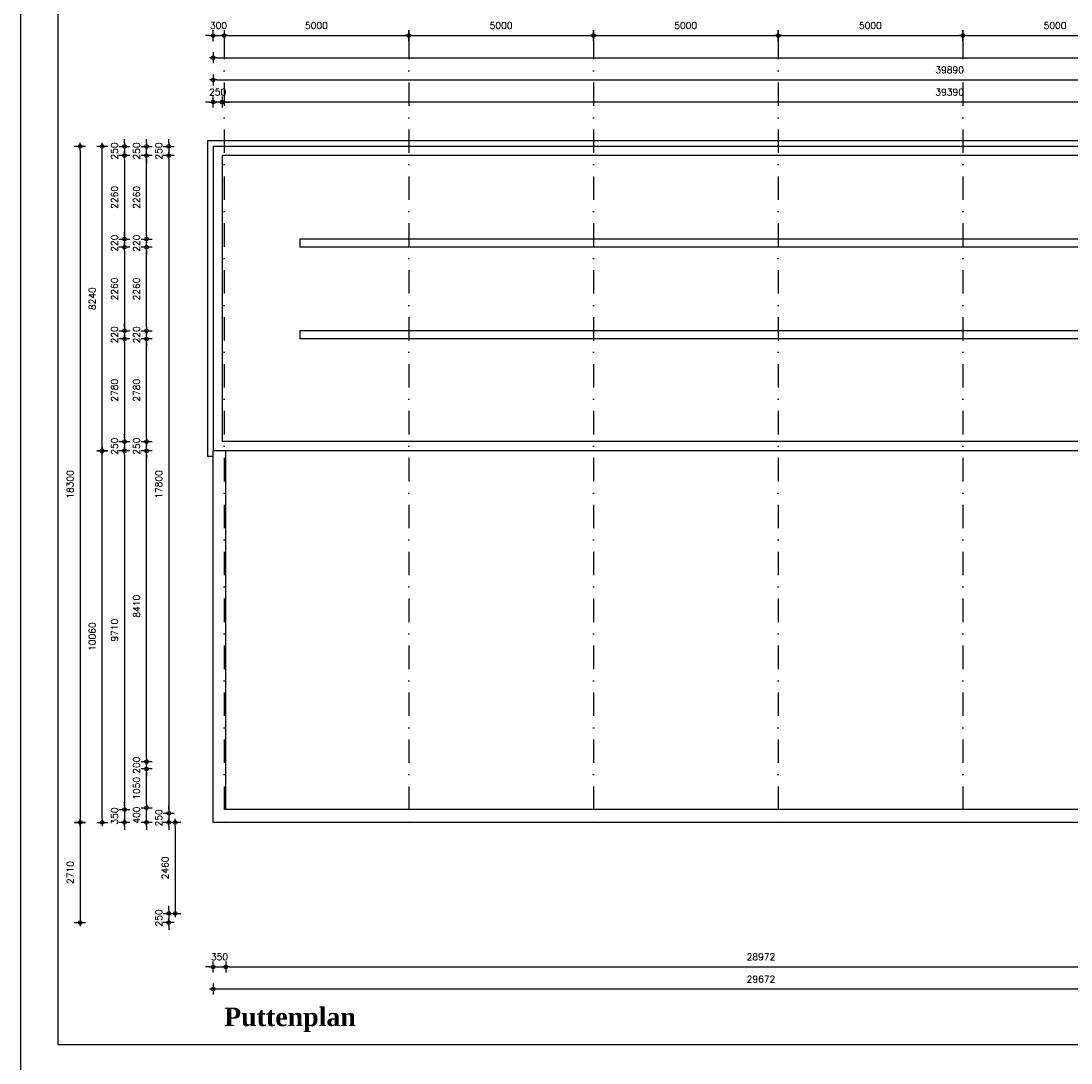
# Model space of a CAD drawing. Extents: x 0 to 139900, y 0 to 143500.
# Tile 18 of 34: x 0 to 28431, y 59900 to 88104. Entities that reach past the tile are written whole.
import ezdxf

# ---------------------------------------------------------------- set-up
doc = ezdxf.new("R2010")
doc.units = 0
doc.header["$LTSCALE"] = 100
doc.header["$PDMODE"] = 3
doc.header["$PDSIZE"] = -3
doc.linetypes.add('DASHDOT2', pattern=[12.7, 6.35, -3.175, 0, -3.175])
doc.layers.get('0').update_dxf_attribs({"linetype": 'CONTINUOUS'})
doc.layers.get('DEFPOINTS').update_dxf_attribs({"linetype": 'CONTINUOUS'})
for name, color, linetype in [('A--L$2A-', 7, 'CONTINUOUS'), ('A--L$2A-_F123-', 1, 'CONTINUOUS'), ('A--L$7A-_STRAMIEN', 1, 'DASHDOT2'), ('A--L16--_F123-', 3, 'CONTINUOUS'), ('A--M$1A-_F123-_MAATV', 7, 'CONTINUOUS'), ('A--T$1A-_F123-_0_25MM', 2, 'CONTINUOUS')]:
    doc.layers.add(name, color=color, linetype=linetype)
doc.styles.add('DLV5', font='TIMESBD.TTF')
doc.styles.add('MISO', font='ROMANS.shx')
doc.dimstyles.new('DLV18', dxfattribs={"dimscale": 100, "dimtxt": 1.8, "dimasz": 1, "dimexe": 0, "dimexo": 0, "dimgap": 0, "dimtad": 0, "dimdec": 0, "dimrnd": 1, "dimzin": 0, "dimtxsty": 'MISO', "dimblk1": '$DIMDLV', "dimblk2": '$DIMDLV', "dimsah": 1, "dimcen": 0, "dimse1": 1, "dimse2": 1, "dimclrd": 256, "dimclre": 256, "dimclrt": 1, "dimazin": 3, "dimtfac": 1, "dimtdec": 0, "dimtix": 1, "dimtmove": 0, "dimatfit": 3, "dimtvp": 1.5, "dimtolj": 1, "dimtzin": 0})

# ---------------------------------------------------------------- blocks, each defined once
blk = doc.blocks.new('$DIMDLV')
at = {"color": 0}
for p, q in [((-1, 0), (1, 0)), ((0, -1.5), (0, 1.5))]:
    blk.add_line(p, q, dxfattribs=at)
blk.add_circle((0, 0), 0.5, dxfattribs=at)
blk = doc.blocks.new('*D15')
at = {"layer": 'A--M$1A-_F123-_MAATV', "linetype": 'CONTINUOUS'}
for p, q in [((5100, 87710), (5000, 87710)), ((5200, 87710), (5500, 87710)), ((5600, 87710), (5700, 87710))]:
    blk.add_line(p, q, dxfattribs=at)
at = {"layer": 'DEFPOINTS', "color": 0, "linetype": 'CONTINUOUS'}
for p in [(5500, 87710), (5500, 87710), (5200, 84710)]:
    blk.add_point(p, dxfattribs=at)
at = {"layer": 'A--M$1A-_F123-_MAATV', "linetype": 'CONTINUOUS', "xscale": 100, "yscale": 100, "zscale": 100}
blk.add_blockref('$DIMDLV', (5200, 87710), dxfattribs=at)
at = {"layer": 'A--M$1A-_F123-_MAATV', "linetype": 'CONTINUOUS', "xscale": 100, "yscale": 100, "zscale": 100, "rotation": 180}
blk.add_blockref('$DIMDLV', (5500, 87710), dxfattribs=at)
at = {"layer": 'A--M$1A-_F123-_MAATV', "color": 1, "linetype": 'CONTINUOUS', "insert": (5350, 87980), "char_height": 180, "attachment_point": 5, "style": 'MISO'}
blk.add_mtext('\\A1;300', dxfattribs=at)
blk = doc.blocks.new('*D16')
at = {"layer": 'A--M$1A-_F123-_MAATV', "linetype": 'CONTINUOUS'}
blk.add_line((25600, 87710), (30400, 87710), dxfattribs=at)
at = {"layer": 'DEFPOINTS', "color": 0, "linetype": 'CONTINUOUS'}
for p in [(25500, 87710), (30500, 87710), (30500, 87710)]:
    blk.add_point(p, dxfattribs=at)
at = {"layer": 'A--M$1A-_F123-_MAATV', "linetype": 'CONTINUOUS', "xscale": 100, "yscale": 100, "zscale": 100, "rotation": 180}
blk.add_blockref('$DIMDLV', (25500, 87710), dxfattribs=at)
at = {"layer": 'A--M$1A-_F123-_MAATV', "linetype": 'CONTINUOUS', "xscale": 100, "yscale": 100, "zscale": 100}
blk.add_blockref('$DIMDLV', (30500, 87710), dxfattribs=at)
at = {"layer": 'A--M$1A-_F123-_MAATV', "color": 1, "linetype": 'CONTINUOUS', "insert": (28000, 87980), "char_height": 180, "attachment_point": 5, "style": 'MISO'}
blk.add_mtext('\\A1;5000', dxfattribs=at)
blk = doc.blocks.new('*D17')
at = {"layer": 'A--M$1A-_F123-_MAATV', "linetype": 'CONTINUOUS'}
blk.add_line((5600, 87710), (10400, 87710), dxfattribs=at)
at = {"layer": 'DEFPOINTS', "color": 0, "linetype": 'CONTINUOUS'}
for p in [(5500, 87710), (10500, 87710), (10500, 87710)]:
    blk.add_point(p, dxfattribs=at)
at = {"layer": 'A--M$1A-_F123-_MAATV', "linetype": 'CONTINUOUS', "xscale": 100, "yscale": 100, "zscale": 100, "rotation": 180}
blk.add_blockref('$DIMDLV', (5500, 87710), dxfattribs=at)
at = {"layer": 'A--M$1A-_F123-_MAATV', "linetype": 'CONTINUOUS', "xscale": 100, "yscale": 100, "zscale": 100}
blk.add_blockref('$DIMDLV', (10500, 87710), dxfattribs=at)
at = {"layer": 'A--M$1A-_F123-_MAATV', "color": 1, "linetype": 'CONTINUOUS', "insert": (8000, 87980), "char_height": 180, "attachment_point": 5, "style": 'MISO'}
blk.add_mtext('\\A1;5000', dxfattribs=at)
blk = doc.blocks.new('*D18')
at = {"layer": 'A--M$1A-_F123-_MAATV', "linetype": 'CONTINUOUS'}
blk.add_line((15600, 87710), (20400, 87710), dxfattribs=at)
at = {"layer": 'DEFPOINTS', "color": 0, "linetype": 'CONTINUOUS'}
for p in [(15500, 87710), (20500, 87710), (20500, 87710)]:
    blk.add_point(p, dxfattribs=at)
at = {"layer": 'A--M$1A-_F123-_MAATV', "linetype": 'CONTINUOUS', "xscale": 100, "yscale": 100, "zscale": 100, "rotation": 180}
blk.add_blockref('$DIMDLV', (15500, 87710), dxfattribs=at)
at = {"layer": 'A--M$1A-_F123-_MAATV', "linetype": 'CONTINUOUS', "xscale": 100, "yscale": 100, "zscale": 100}
blk.add_blockref('$DIMDLV', (20500, 87710), dxfattribs=at)
at = {"layer": 'A--M$1A-_F123-_MAATV', "color": 1, "linetype": 'CONTINUOUS', "insert": (18000, 87980), "char_height": 180, "attachment_point": 5, "style": 'MISO'}
blk.add_mtext('\\A1;5000', dxfattribs=at)
blk = doc.blocks.new('*D19')
at = {"layer": 'A--M$1A-_F123-_MAATV', "linetype": 'CONTINUOUS'}
blk.add_line((10600, 87710), (15400, 87710), dxfattribs=at)
at = {"layer": 'DEFPOINTS', "color": 0, "linetype": 'CONTINUOUS'}
for p in [(10500, 87710), (15500, 87710), (15500, 87710)]:
    blk.add_point(p, dxfattribs=at)
at = {"layer": 'A--M$1A-_F123-_MAATV', "linetype": 'CONTINUOUS', "xscale": 100, "yscale": 100, "zscale": 100, "rotation": 180}
blk.add_blockref('$DIMDLV', (10500, 87710), dxfattribs=at)
at = {"layer": 'A--M$1A-_F123-_MAATV', "linetype": 'CONTINUOUS', "xscale": 100, "yscale": 100, "zscale": 100}
blk.add_blockref('$DIMDLV', (15500, 87710), dxfattribs=at)
at = {"layer": 'A--M$1A-_F123-_MAATV', "color": 1, "linetype": 'CONTINUOUS', "insert": (13000, 87980), "char_height": 180, "attachment_point": 5, "style": 'MISO'}
blk.add_mtext('\\A1;5000', dxfattribs=at)
blk = doc.blocks.new('*D20')
at = {"layer": 'A--M$1A-_F123-_MAATV', "linetype": 'CONTINUOUS'}
blk.add_line((20600, 87710), (25400, 87710), dxfattribs=at)
at = {"layer": 'DEFPOINTS', "color": 0, "linetype": 'CONTINUOUS'}
for p in [(20500, 87710), (25500, 87710), (25500, 87710)]:
    blk.add_point(p, dxfattribs=at)
at = {"layer": 'A--M$1A-_F123-_MAATV', "linetype": 'CONTINUOUS', "xscale": 100, "yscale": 100, "zscale": 100, "rotation": 180}
blk.add_blockref('$DIMDLV', (20500, 87710), dxfattribs=at)
at = {"layer": 'A--M$1A-_F123-_MAATV', "linetype": 'CONTINUOUS', "xscale": 100, "yscale": 100, "zscale": 100}
blk.add_blockref('$DIMDLV', (25500, 87710), dxfattribs=at)
at = {"layer": 'A--M$1A-_F123-_MAATV', "color": 1, "linetype": 'CONTINUOUS', "insert": (23000, 87980), "char_height": 180, "attachment_point": 5, "style": 'MISO'}
blk.add_mtext('\\A1;5000', dxfattribs=at)
blk = doc.blocks.new('*D68')
at = {"layer": 'A--M$1A-_F123-_MAATV'}
blk.add_line((44740, 85910), (5550, 85910), dxfattribs=at)
at = {"layer": 'DEFPOINTS', "color": 0}
for p in [(5450, 85910), (5450, 84460), (44840, 84460)]:
    blk.add_point(p, dxfattribs=at)
at = {"layer": 'A--M$1A-_F123-_MAATV', "xscale": 100, "yscale": 100, "zscale": 100, "rotation": 180}
blk.add_blockref('$DIMDLV', (5450, 85910), dxfattribs=at)
at = {"layer": 'A--M$1A-_F123-_MAATV', "xscale": 100, "yscale": 100, "zscale": 100}
blk.add_blockref('$DIMDLV', (44840, 85910), dxfattribs=at)
at = {"layer": 'A--M$1A-_F123-_MAATV', "color": 1, "insert": (25145, 86180), "char_height": 180, "attachment_point": 5, "style": 'MISO'}
blk.add_mtext('\\A1;39390', dxfattribs=at)
blk = doc.blocks.new('*D69')
at = {"layer": 'A--M$1A-_F123-_MAATV'}
for p, q in [((5100, 85910), (5000, 85910)), ((5450, 85910), (5200, 85910)), ((5550, 85910), (5650, 85910))]:
    blk.add_line(p, q, dxfattribs=at)
at = {"layer": 'DEFPOINTS', "color": 0}
for p in [(5200, 85910), (5200, 84710), (5450, 84460)]:
    blk.add_point(p, dxfattribs=at)
at = {"layer": 'A--M$1A-_F123-_MAATV', "xscale": 100, "yscale": 100, "zscale": 100}
blk.add_blockref('$DIMDLV', (5200, 85910), dxfattribs=at)
at = {"layer": 'A--M$1A-_F123-_MAATV', "xscale": 100, "yscale": 100, "zscale": 100, "rotation": 180}
blk.add_blockref('$DIMDLV', (5450, 85910), dxfattribs=at)
at = {"layer": 'A--M$1A-_F123-_MAATV', "color": 1, "insert": (5325, 86180), "char_height": 180, "attachment_point": 5, "style": 'MISO'}
blk.add_mtext('\\A1;250', dxfattribs=at)
blk = doc.blocks.new('*D70')
at = {"layer": 'A--M$1A-_F123-_MAATV'}
blk.add_line((5300, 86510), (44990, 86510), dxfattribs=at)
at = {"layer": 'DEFPOINTS', "color": 0}
for p in [(45090, 86510), (5200, 84710), (45090, 84710)]:
    blk.add_point(p, dxfattribs=at)
at = {"layer": 'A--M$1A-_F123-_MAATV', "xscale": 100, "yscale": 100, "zscale": 100, "rotation": 180}
blk.add_blockref('$DIMDLV', (5200, 86510), dxfattribs=at)
at = {"layer": 'A--M$1A-_F123-_MAATV', "xscale": 100, "yscale": 100, "zscale": 100}
blk.add_blockref('$DIMDLV', (45090, 86510), dxfattribs=at)
at = {"layer": 'A--M$1A-_F123-_MAATV', "color": 1, "insert": (25145, 86780), "char_height": 180, "attachment_point": 5, "style": 'MISO'}
blk.add_mtext('\\A1;39890', dxfattribs=at)
blk = doc.blocks.new('*D72')
at = {"layer": 'A--M$1A-_F123-_MAATV'}
blk.add_line((5300, 87110), (85700, 87110), dxfattribs=at)
at = {"layer": 'DEFPOINTS', "color": 0}
for p in [(85800, 87110), (85800, 84860), (5200, 84710)]:
    blk.add_point(p, dxfattribs=at)
at = {"layer": 'A--M$1A-_F123-_MAATV', "xscale": 100, "yscale": 100, "zscale": 100, "rotation": 180}
blk.add_blockref('$DIMDLV', (5200, 87110), dxfattribs=at)
at = {"layer": 'A--M$1A-_F123-_MAATV', "xscale": 100, "yscale": 100, "zscale": 100}
blk.add_blockref('$DIMDLV', (85800, 87110), dxfattribs=at)
at = {"layer": 'A--M$1A-_F123-_MAATV', "color": 1, "insert": (45500, 87380), "char_height": 180, "attachment_point": 5, "style": 'MISO'}
blk.add_mtext('\\A1;80600', dxfattribs=at)
blk = doc.blocks.new('*D73')
at = {"layer": 'A--M$1A-_F123-_MAATV'}
for p, q in [((2800, 84810), (2800, 84910)), ((2800, 84710), (2800, 84460)), ((2800, 84360), (2800, 84260))]:
    blk.add_line(p, q, dxfattribs=at)
at = {"layer": 'DEFPOINTS', "color": 0}
for p in [(2800, 84460), (5200, 84710), (5450, 84460)]:
    blk.add_point(p, dxfattribs=at)
at = {"layer": 'A--M$1A-_F123-_MAATV', "xscale": 100, "yscale": 100, "zscale": 100}
for p, rotation in [((2800, 84710), 270), ((2800, 84460), 90)]:
    blk.add_blockref('$DIMDLV', p, dxfattribs=dict(at, rotation=rotation))
at = {"layer": 'A--M$1A-_F123-_MAATV', "color": 1, "insert": (2530, 84585), "char_height": 180, "attachment_point": 5, "rotation": 90, "style": 'MISO'}
blk.add_mtext('\\A1;250', dxfattribs=at)
blk = doc.blocks.new('*D74')
at = {"layer": 'A--M$1A-_F123-_MAATV'}
blk.add_line((2800, 84360), (2800, 82300), dxfattribs=at)
at = {"layer": 'DEFPOINTS', "color": 0}
for p in [(5450, 84460), (2800, 82200), (7550, 82200)]:
    blk.add_point(p, dxfattribs=at)
at = {"layer": 'A--M$1A-_F123-_MAATV', "xscale": 100, "yscale": 100, "zscale": 100}
for p, rotation in [((2800, 84460), 90), ((2800, 82200), 270)]:
    blk.add_blockref('$DIMDLV', p, dxfattribs=dict(at, rotation=rotation))
at = {"layer": 'A--M$1A-_F123-_MAATV', "color": 1, "insert": (2530, 83330), "char_height": 180, "attachment_point": 5, "rotation": 90, "style": 'MISO'}
blk.add_mtext('\\A1;2260', dxfattribs=at)
blk = doc.blocks.new('*D75')
at = {"layer": 'A--M$1A-_F123-_MAATV'}
for p, q in [((2800, 82300), (2800, 82400)), ((2800, 82200), (2800, 81980)), ((2800, 81880), (2800, 81780))]:
    blk.add_line(p, q, dxfattribs=at)
at = {"layer": 'DEFPOINTS', "color": 0}
for p in [(7550, 82200), (2800, 81980), (7550, 81980)]:
    blk.add_point(p, dxfattribs=at)
at = {"layer": 'A--M$1A-_F123-_MAATV', "xscale": 100, "yscale": 100, "zscale": 100}
for p, rotation in [((2800, 82200), 270), ((2800, 81980), 90)]:
    blk.add_blockref('$DIMDLV', p, dxfattribs=dict(at, rotation=rotation))
at = {"layer": 'A--M$1A-_F123-_MAATV', "color": 1, "insert": (2530, 82090), "char_height": 180, "attachment_point": 5, "rotation": 90, "style": 'MISO'}
blk.add_mtext('\\A1;220', dxfattribs=at)
blk = doc.blocks.new('*D76')
at = {"layer": 'A--M$1A-_F123-_MAATV'}
blk.add_line((2800, 81880), (2800, 79820), dxfattribs=at)
at = {"layer": 'DEFPOINTS', "color": 0}
for p in [(7550, 81980), (2800, 79720), (7550, 79720)]:
    blk.add_point(p, dxfattribs=at)
at = {"layer": 'A--M$1A-_F123-_MAATV', "xscale": 100, "yscale": 100, "zscale": 100}
for p, rotation in [((2800, 81980), 90), ((2800, 79720), 270)]:
    blk.add_blockref('$DIMDLV', p, dxfattribs=dict(at, rotation=rotation))
at = {"layer": 'A--M$1A-_F123-_MAATV', "color": 1, "insert": (2530, 80850), "char_height": 180, "attachment_point": 5, "rotation": 90, "style": 'MISO'}
blk.add_mtext('\\A1;2260', dxfattribs=at)
blk = doc.blocks.new('*D77')
at = {"layer": 'A--M$1A-_F123-_MAATV'}
for p, q in [((2800, 79820), (2800, 79920)), ((2800, 79720), (2800, 79500)), ((2800, 79400), (2800, 79300))]:
    blk.add_line(p, q, dxfattribs=at)
at = {"layer": 'DEFPOINTS', "color": 0}
for p in [(7550, 79720), (2800, 79500), (7550, 79500)]:
    blk.add_point(p, dxfattribs=at)
at = {"layer": 'A--M$1A-_F123-_MAATV', "xscale": 100, "yscale": 100, "zscale": 100}
for p, rotation in [((2800, 79720), 270), ((2800, 79500), 90)]:
    blk.add_blockref('$DIMDLV', p, dxfattribs=dict(at, rotation=rotation))
at = {"layer": 'A--M$1A-_F123-_MAATV', "color": 1, "insert": (2530, 79610), "char_height": 180, "attachment_point": 5, "rotation": 90, "style": 'MISO'}
blk.add_mtext('\\A1;220', dxfattribs=at)
blk = doc.blocks.new('*D78')
at = {"layer": 'A--M$1A-_F123-_MAATV'}
blk.add_line((2800, 79400), (2800, 76820), dxfattribs=at)
at = {"layer": 'DEFPOINTS', "color": 0}
for p in [(7550, 79500), (2800, 76720), (5450, 76720)]:
    blk.add_point(p, dxfattribs=at)
at = {"layer": 'A--M$1A-_F123-_MAATV', "xscale": 100, "yscale": 100, "zscale": 100}
for p, rotation in [((2800, 79500), 90), ((2800, 76720), 270)]:
    blk.add_blockref('$DIMDLV', p, dxfattribs=dict(at, rotation=rotation))
at = {"layer": 'A--M$1A-_F123-_MAATV', "color": 1, "insert": (2530, 78110), "char_height": 180, "attachment_point": 5, "rotation": 90, "style": 'MISO'}
blk.add_mtext('\\A1;2780', dxfattribs=at)
blk = doc.blocks.new('*D79')
at = {"layer": 'A--M$1A-_F123-_MAATV'}
for p, q in [((2800, 76820), (2800, 76920)), ((2800, 76720), (2800, 76470)), ((2800, 76370), (2800, 76270))]:
    blk.add_line(p, q, dxfattribs=at)
at = {"layer": 'DEFPOINTS', "color": 0}
for p in [(5450, 76720), (2800, 76470), (5200, 76470)]:
    blk.add_point(p, dxfattribs=at)
at = {"layer": 'A--M$1A-_F123-_MAATV', "xscale": 100, "yscale": 100, "zscale": 100}
for p, rotation in [((2800, 76720), 270), ((2800, 76470), 90)]:
    blk.add_blockref('$DIMDLV', p, dxfattribs=dict(at, rotation=rotation))
at = {"layer": 'A--M$1A-_F123-_MAATV', "color": 1, "insert": (2530, 76595), "char_height": 180, "attachment_point": 5, "rotation": 90, "style": 'MISO'}
blk.add_mtext('\\A1;250', dxfattribs=at)
blk = doc.blocks.new('*D80')
at = {"layer": 'A--M$1A-_F123-_MAATV'}
blk.add_line((2800, 76370), (2800, 66860), dxfattribs=at)
at = {"layer": 'DEFPOINTS', "color": 0}
for p in [(5200, 76470), (2800, 66760), (5550, 66760)]:
    blk.add_point(p, dxfattribs=at)
at = {"layer": 'A--M$1A-_F123-_MAATV', "xscale": 100, "yscale": 100, "zscale": 100}
for p, rotation in [((2800, 76470), 90), ((2800, 66760), 270)]:
    blk.add_blockref('$DIMDLV', p, dxfattribs=dict(at, rotation=rotation))
at = {"layer": 'A--M$1A-_F123-_MAATV', "color": 1, "insert": (2530, 71615), "char_height": 180, "attachment_point": 5, "rotation": 90, "style": 'MISO'}
blk.add_mtext('\\A1;9710', dxfattribs=at)
blk = doc.blocks.new('*D81')
at = {"layer": 'A--M$1A-_F123-_MAATV'}
for p, q in [((2800, 66860), (2800, 66960)), ((2800, 66760), (2800, 66410)), ((2800, 66310), (2800, 66210))]:
    blk.add_line(p, q, dxfattribs=at)
at = {"layer": 'DEFPOINTS', "color": 0}
for p in [(5550, 66760), (2800, 66410), (5200, 66410)]:
    blk.add_point(p, dxfattribs=at)
at = {"layer": 'A--M$1A-_F123-_MAATV', "xscale": 100, "yscale": 100, "zscale": 100}
for p, rotation in [((2800, 66760), 270), ((2800, 66410), 90)]:
    blk.add_blockref('$DIMDLV', p, dxfattribs=dict(at, rotation=rotation))
at = {"layer": 'A--M$1A-_F123-_MAATV', "color": 1, "insert": (2530, 66585), "char_height": 180, "attachment_point": 5, "rotation": 90, "style": 'MISO'}
blk.add_mtext('\\A1;350', dxfattribs=at)
blk = doc.blocks.new('*D82')
at = {"layer": 'A--M$1A-_F123-_MAATV'}
blk.add_line((2200, 66510), (2200, 76370), dxfattribs=at)
at = {"layer": 'DEFPOINTS', "color": 0}
for p in [(2200, 76470), (5200, 76470), (5200, 66410)]:
    blk.add_point(p, dxfattribs=at)
at = {"layer": 'A--M$1A-_F123-_MAATV', "xscale": 100, "yscale": 100, "zscale": 100}
for p, rotation in [((2200, 76470), 90), ((2200, 66410), 270)]:
    blk.add_blockref('$DIMDLV', p, dxfattribs=dict(at, rotation=rotation))
at = {"layer": 'A--M$1A-_F123-_MAATV', "color": 1, "insert": (1930, 71440), "char_height": 180, "attachment_point": 5, "rotation": 90, "style": 'MISO'}
blk.add_mtext('\\A1;10060', dxfattribs=at)
blk = doc.blocks.new('*D83')
at = {"layer": 'A--M$1A-_F123-_MAATV'}
blk.add_line((2200, 76570), (2200, 84610), dxfattribs=at)
at = {"layer": 'DEFPOINTS', "color": 0}
for p in [(2200, 84710), (5200, 84710), (5200, 76470)]:
    blk.add_point(p, dxfattribs=at)
at = {"layer": 'A--M$1A-_F123-_MAATV', "xscale": 100, "yscale": 100, "zscale": 100}
for p, rotation in [((2200, 84710), 90), ((2200, 76470), 270)]:
    blk.add_blockref('$DIMDLV', p, dxfattribs=dict(at, rotation=rotation))
at = {"layer": 'A--M$1A-_F123-_MAATV', "color": 1, "insert": (1930, 80590), "char_height": 180, "attachment_point": 5, "rotation": 90, "style": 'MISO'}
blk.add_mtext('\\A1;8240', dxfattribs=at)
blk = doc.blocks.new('*D84')
at = {"layer": 'A--M$1A-_F123-_MAATV'}
blk.add_line((1600, 84610), (1600, 66510), dxfattribs=at)
at = {"layer": 'DEFPOINTS', "color": 0}
for p in [(5200, 84710), (1600, 66410), (5200, 66410)]:
    blk.add_point(p, dxfattribs=at)
at = {"layer": 'A--M$1A-_F123-_MAATV', "xscale": 100, "yscale": 100, "zscale": 100}
for p, rotation in [((1600, 84710), 90), ((1600, 66410), 270)]:
    blk.add_blockref('$DIMDLV', p, dxfattribs=dict(at, rotation=rotation))
at = {"layer": 'A--M$1A-_F123-_MAATV', "color": 1, "insert": (1330, 75560), "char_height": 180, "attachment_point": 5, "rotation": 90, "style": 'MISO'}
blk.add_mtext('\\A1;18300', dxfattribs=at)
blk = doc.blocks.new('*D85')
at = {"layer": 'A--M$1A-_F123-_MAATV'}
for p, q in [((3400, 66910), (3400, 67010)), ((3400, 66410), (3400, 66810)), ((3400, 66310), (3400, 66210))]:
    blk.add_line(p, q, dxfattribs=at)
at = {"layer": 'DEFPOINTS', "color": 0}
for p in [(3400, 66810), (34872, 66810), (34872, 66410)]:
    blk.add_point(p, dxfattribs=at)
at = {"layer": 'A--M$1A-_F123-_MAATV', "xscale": 100, "yscale": 100, "zscale": 100}
for p, rotation in [((3400, 66810), 270), ((3400, 66410), 90)]:
    blk.add_blockref('$DIMDLV', p, dxfattribs=dict(at, rotation=rotation))
at = {"layer": 'A--M$1A-_F123-_MAATV', "color": 1, "insert": (3130, 66610), "char_height": 180, "attachment_point": 5, "rotation": 90, "style": 'MISO'}
blk.add_mtext('\\A1;400', dxfattribs=at)
blk = doc.blocks.new('*D86')
at = {"layer": 'A--M$1A-_F123-_MAATV'}
blk.add_line((3400, 66910), (3400, 67760), dxfattribs=at)
at = {"layer": 'DEFPOINTS', "color": 0}
for p in [(3400, 67860), (35136, 67860), (34872, 66810)]:
    blk.add_point(p, dxfattribs=at)
at = {"layer": 'A--M$1A-_F123-_MAATV', "xscale": 100, "yscale": 100, "zscale": 100}
for p, rotation in [((3400, 67860), 90), ((3400, 66810), 270)]:
    blk.add_blockref('$DIMDLV', p, dxfattribs=dict(at, rotation=rotation))
at = {"layer": 'A--M$1A-_F123-_MAATV', "color": 1, "insert": (3130, 67335), "char_height": 180, "attachment_point": 5, "rotation": 90, "style": 'MISO'}
blk.add_mtext('\\A1;1050', dxfattribs=at)
blk = doc.blocks.new('*D87')
at = {"layer": 'A--M$1A-_F123-_MAATV'}
for p, q in [((3400, 68160), (3400, 68260)), ((3400, 67860), (3400, 68060)), ((3400, 67760), (3400, 67660))]:
    blk.add_line(p, q, dxfattribs=at)
at = {"layer": 'DEFPOINTS', "color": 0}
for p in [(3400, 68060), (35336, 68060), (35136, 67860)]:
    blk.add_point(p, dxfattribs=at)
at = {"layer": 'A--M$1A-_F123-_MAATV', "xscale": 100, "yscale": 100, "zscale": 100}
for p, rotation in [((3400, 68060), 270), ((3400, 67860), 90)]:
    blk.add_blockref('$DIMDLV', p, dxfattribs=dict(at, rotation=rotation))
at = {"layer": 'A--M$1A-_F123-_MAATV', "color": 1, "insert": (3130, 67960), "char_height": 180, "attachment_point": 5, "rotation": 90, "style": 'MISO'}
blk.add_mtext('\\A1;200', dxfattribs=at)
blk = doc.blocks.new('*D88')
at = {"layer": 'A--M$1A-_F123-_MAATV'}
blk.add_line((3400, 68160), (3400, 76370), dxfattribs=at)
at = {"layer": 'DEFPOINTS', "color": 0}
for p in [(3400, 76470), (35336, 76470), (35336, 68060)]:
    blk.add_point(p, dxfattribs=at)
at = {"layer": 'A--M$1A-_F123-_MAATV', "xscale": 100, "yscale": 100, "zscale": 100}
for p, rotation in [((3400, 76470), 90), ((3400, 68060), 270)]:
    blk.add_blockref('$DIMDLV', p, dxfattribs=dict(at, rotation=rotation))
at = {"layer": 'A--M$1A-_F123-_MAATV', "color": 1, "insert": (3130, 72265), "char_height": 180, "attachment_point": 5, "rotation": 90, "style": 'MISO'}
blk.add_mtext('\\A1;8410', dxfattribs=at)
blk = doc.blocks.new('*D89')
at = {"layer": 'A--M$1A-_F123-_MAATV'}
for p, q in [((3400, 76820), (3400, 76920)), ((3400, 76470), (3400, 76720)), ((3400, 76370), (3400, 76270))]:
    blk.add_line(p, q, dxfattribs=at)
at = {"layer": 'DEFPOINTS', "color": 0}
for p in [(3400, 76720), (5450, 76720), (35336, 76470)]:
    blk.add_point(p, dxfattribs=at)
at = {"layer": 'A--M$1A-_F123-_MAATV', "xscale": 100, "yscale": 100, "zscale": 100}
for p, rotation in [((3400, 76720), 270), ((3400, 76470), 90)]:
    blk.add_blockref('$DIMDLV', p, dxfattribs=dict(at, rotation=rotation))
at = {"layer": 'A--M$1A-_F123-_MAATV', "color": 1, "insert": (3130, 76595), "char_height": 180, "attachment_point": 5, "rotation": 90, "style": 'MISO'}
blk.add_mtext('\\A1;250', dxfattribs=at)
blk = doc.blocks.new('*D90')
at = {"layer": 'A--M$1A-_F123-_MAATV'}
blk.add_line((3400, 76820), (3400, 79400), dxfattribs=at)
at = {"layer": 'DEFPOINTS', "color": 0}
for p in [(3400, 79500), (7550, 79500), (5450, 76720)]:
    blk.add_point(p, dxfattribs=at)
at = {"layer": 'A--M$1A-_F123-_MAATV', "xscale": 100, "yscale": 100, "zscale": 100}
for p, rotation in [((3400, 79500), 90), ((3400, 76720), 270)]:
    blk.add_blockref('$DIMDLV', p, dxfattribs=dict(at, rotation=rotation))
at = {"layer": 'A--M$1A-_F123-_MAATV', "color": 1, "insert": (3130, 78110), "char_height": 180, "attachment_point": 5, "rotation": 90, "style": 'MISO'}
blk.add_mtext('\\A1;2780', dxfattribs=at)
blk = doc.blocks.new('*D91')
at = {"layer": 'A--M$1A-_F123-_MAATV'}
for p, q in [((3400, 79820), (3400, 79920)), ((3400, 79500), (3400, 79720)), ((3400, 79400), (3400, 79300))]:
    blk.add_line(p, q, dxfattribs=at)
at = {"layer": 'DEFPOINTS', "color": 0}
for p in [(3400, 79720), (7550, 79720), (7550, 79500)]:
    blk.add_point(p, dxfattribs=at)
at = {"layer": 'A--M$1A-_F123-_MAATV', "xscale": 100, "yscale": 100, "zscale": 100}
for p, rotation in [((3400, 79720), 270), ((3400, 79500), 90)]:
    blk.add_blockref('$DIMDLV', p, dxfattribs=dict(at, rotation=rotation))
at = {"layer": 'A--M$1A-_F123-_MAATV', "color": 1, "insert": (3130, 79610), "char_height": 180, "attachment_point": 5, "rotation": 90, "style": 'MISO'}
blk.add_mtext('\\A1;220', dxfattribs=at)
blk = doc.blocks.new('*D92')
at = {"layer": 'A--M$1A-_F123-_MAATV'}
blk.add_line((3400, 79820), (3400, 81880), dxfattribs=at)
at = {"layer": 'DEFPOINTS', "color": 0}
for p in [(3400, 81980), (7550, 81980), (7550, 79720)]:
    blk.add_point(p, dxfattribs=at)
at = {"layer": 'A--M$1A-_F123-_MAATV', "xscale": 100, "yscale": 100, "zscale": 100}
for p, rotation in [((3400, 81980), 90), ((3400, 79720), 270)]:
    blk.add_blockref('$DIMDLV', p, dxfattribs=dict(at, rotation=rotation))
at = {"layer": 'A--M$1A-_F123-_MAATV', "color": 1, "insert": (3130, 80850), "char_height": 180, "attachment_point": 5, "rotation": 90, "style": 'MISO'}
blk.add_mtext('\\A1;2260', dxfattribs=at)
blk = doc.blocks.new('*D93')
at = {"layer": 'A--M$1A-_F123-_MAATV'}
for p, q in [((3400, 82300), (3400, 82400)), ((3400, 81980), (3400, 82200)), ((3400, 81880), (3400, 81780))]:
    blk.add_line(p, q, dxfattribs=at)
at = {"layer": 'DEFPOINTS', "color": 0}
for p in [(3400, 82200), (7550, 82200), (7550, 81980)]:
    blk.add_point(p, dxfattribs=at)
at = {"layer": 'A--M$1A-_F123-_MAATV', "xscale": 100, "yscale": 100, "zscale": 100}
for p, rotation in [((3400, 82200), 270), ((3400, 81980), 90)]:
    blk.add_blockref('$DIMDLV', p, dxfattribs=dict(at, rotation=rotation))
at = {"layer": 'A--M$1A-_F123-_MAATV', "color": 1, "insert": (3130, 82090), "char_height": 180, "attachment_point": 5, "rotation": 90, "style": 'MISO'}
blk.add_mtext('\\A1;220', dxfattribs=at)
blk = doc.blocks.new('*D94')
at = {"layer": 'A--M$1A-_F123-_MAATV'}
blk.add_line((3400, 82300), (3400, 84360), dxfattribs=at)
at = {"layer": 'DEFPOINTS', "color": 0}
for p in [(3400, 84460), (5450, 84460), (7550, 82200)]:
    blk.add_point(p, dxfattribs=at)
at = {"layer": 'A--M$1A-_F123-_MAATV', "xscale": 100, "yscale": 100, "zscale": 100}
for p, rotation in [((3400, 84460), 90), ((3400, 82200), 270)]:
    blk.add_blockref('$DIMDLV', p, dxfattribs=dict(at, rotation=rotation))
at = {"layer": 'A--M$1A-_F123-_MAATV', "color": 1, "insert": (3130, 83330), "char_height": 180, "attachment_point": 5, "rotation": 90, "style": 'MISO'}
blk.add_mtext('\\A1;2260', dxfattribs=at)
blk = doc.blocks.new('*D95')
at = {"layer": 'A--M$1A-_F123-_MAATV'}
for p, q in [((3400, 84810), (3400, 84910)), ((3400, 84460), (3400, 84710)), ((3400, 84360), (3400, 84260))]:
    blk.add_line(p, q, dxfattribs=at)
at = {"layer": 'DEFPOINTS', "color": 0}
for p in [(3400, 84710), (5200, 84710), (5450, 84460)]:
    blk.add_point(p, dxfattribs=at)
at = {"layer": 'A--M$1A-_F123-_MAATV', "xscale": 100, "yscale": 100, "zscale": 100}
for p, rotation in [((3400, 84710), 270), ((3400, 84460), 90)]:
    blk.add_blockref('$DIMDLV', p, dxfattribs=dict(at, rotation=rotation))
at = {"layer": 'A--M$1A-_F123-_MAATV', "color": 1, "insert": (3130, 84585), "char_height": 180, "attachment_point": 5, "rotation": 90, "style": 'MISO'}
blk.add_mtext('\\A1;250', dxfattribs=at)
blk = doc.blocks.new('*D96')
at = {"layer": 'A--M$1A-_F123-_MAATV'}
for p, q in [((4000, 84810), (4000, 84910)), ((4000, 84710), (4000, 84460)), ((4000, 84360), (4000, 84260))]:
    blk.add_line(p, q, dxfattribs=at)
at = {"layer": 'DEFPOINTS', "color": 0}
for p in [(4000, 84460), (5200, 84710), (5450, 84460)]:
    blk.add_point(p, dxfattribs=at)
at = {"layer": 'A--M$1A-_F123-_MAATV', "xscale": 100, "yscale": 100, "zscale": 100}
for p, rotation in [((4000, 84710), 270), ((4000, 84460), 90)]:
    blk.add_blockref('$DIMDLV', p, dxfattribs=dict(at, rotation=rotation))
at = {"layer": 'A--M$1A-_F123-_MAATV', "color": 1, "insert": (3730, 84585), "char_height": 180, "attachment_point": 5, "rotation": 90, "style": 'MISO'}
blk.add_mtext('\\A1;250', dxfattribs=at)
blk = doc.blocks.new('*D97')
at = {"layer": 'A--M$1A-_F123-_MAATV'}
blk.add_line((4000, 84360), (4000, 66760), dxfattribs=at)
at = {"layer": 'DEFPOINTS', "color": 0}
for p in [(5450, 84460), (4000, 66660), (39060, 66660)]:
    blk.add_point(p, dxfattribs=at)
at = {"layer": 'A--M$1A-_F123-_MAATV', "xscale": 100, "yscale": 100, "zscale": 100}
for p, rotation in [((4000, 84460), 90), ((4000, 66660), 270)]:
    blk.add_blockref('$DIMDLV', p, dxfattribs=dict(at, rotation=rotation))
at = {"layer": 'A--M$1A-_F123-_MAATV', "color": 1, "insert": (3730, 75560), "char_height": 180, "attachment_point": 5, "rotation": 90, "style": 'MISO'}
blk.add_mtext('\\A1;17800', dxfattribs=at)
blk = doc.blocks.new('*D98')
at = {"layer": 'A--M$1A-_F123-_MAATV'}
for p, q in [((4000, 66760), (4000, 66860)), ((4000, 66660), (4000, 66410)), ((4000, 66310), (4000, 66210))]:
    blk.add_line(p, q, dxfattribs=at)
at = {"layer": 'DEFPOINTS', "color": 0}
for p in [(39060, 66660), (4000, 66410), (38636, 66410)]:
    blk.add_point(p, dxfattribs=at)
at = {"layer": 'A--M$1A-_F123-_MAATV', "xscale": 100, "yscale": 100, "zscale": 100}
for p, rotation in [((4000, 66660), 270), ((4000, 66410), 90)]:
    blk.add_blockref('$DIMDLV', p, dxfattribs=dict(at, rotation=rotation))
at = {"layer": 'A--M$1A-_F123-_MAATV', "color": 1, "insert": (3730, 66535), "char_height": 180, "attachment_point": 5, "rotation": 90, "style": 'MISO'}
blk.add_mtext('\\A1;250', dxfattribs=at)
blk = doc.blocks.new('*D99')
at = {"layer": 'A--M$1A-_F123-_MAATV'}
blk.add_line((4174, 66310), (4174, 64050), dxfattribs=at)
at = {"layer": 'DEFPOINTS', "color": 0}
for p in [(38810, 66410), (4174, 63950), (41234, 63950)]:
    blk.add_point(p, dxfattribs=at)
at = {"layer": 'A--M$1A-_F123-_MAATV', "xscale": 100, "yscale": 100, "zscale": 100}
for p, rotation in [((4174, 66410), 90), ((4174, 63950), 270)]:
    blk.add_blockref('$DIMDLV', p, dxfattribs=dict(at, rotation=rotation))
at = {"layer": 'A--M$1A-_F123-_MAATV', "color": 1, "insert": (3904, 65180), "char_height": 180, "attachment_point": 5, "rotation": 90, "style": 'MISO'}
blk.add_mtext('\\A1;2460', dxfattribs=at)
blk = doc.blocks.new('*D100')
at = {"layer": 'A--M$1A-_F123-_MAATV'}
for p, q in [((4000, 64050), (4000, 64150)), ((4000, 63950), (4000, 63700)), ((4000, 63600), (4000, 63500))]:
    blk.add_line(p, q, dxfattribs=at)
at = {"layer": 'DEFPOINTS', "color": 0}
for p in [(4000, 63700), (40810, 63700), (41060, 63950)]:
    blk.add_point(p, dxfattribs=at)
at = {"layer": 'A--M$1A-_F123-_MAATV', "xscale": 100, "yscale": 100, "zscale": 100}
for p, rotation in [((4000, 63950), 270), ((4000, 63700), 90)]:
    blk.add_blockref('$DIMDLV', p, dxfattribs=dict(at, rotation=rotation))
at = {"layer": 'A--M$1A-_F123-_MAATV', "color": 1, "insert": (3730, 63825), "char_height": 180, "attachment_point": 5, "rotation": 90, "style": 'MISO'}
blk.add_mtext('\\A1;250', dxfattribs=at)
blk = doc.blocks.new('*D101')
at = {"layer": 'A--M$1A-_F123-_MAATV'}
blk.add_line((1600, 66310), (1600, 63800), dxfattribs=at)
at = {"layer": 'DEFPOINTS', "color": 0}
for p in [(5200, 66410), (1600, 63700), (40810, 63700)]:
    blk.add_point(p, dxfattribs=at)
at = {"layer": 'A--M$1A-_F123-_MAATV', "xscale": 100, "yscale": 100, "zscale": 100}
for p, rotation in [((1600, 66410), 90), ((1600, 63700), 270)]:
    blk.add_blockref('$DIMDLV', p, dxfattribs=dict(at, rotation=rotation))
at = {"layer": 'A--M$1A-_F123-_MAATV', "color": 1, "insert": (1330, 65055), "char_height": 180, "attachment_point": 5, "rotation": 90, "style": 'MISO'}
blk.add_mtext('\\A1;2710', dxfattribs=at)
blk = doc.blocks.new('*D102')
at = {"layer": 'A--M$1A-_F123-_MAATV'}
for p, q in [((5100, 62500), (5000, 62500)), ((5200, 62500), (5550, 62500)), ((5650, 62500), (5750, 62500))]:
    blk.add_line(p, q, dxfattribs=at)
at = {"layer": 'DEFPOINTS', "color": 0}
for p in [(5550, 66760), (5200, 66410), (5550, 62500)]:
    blk.add_point(p, dxfattribs=at)
at = {"layer": 'A--M$1A-_F123-_MAATV', "xscale": 100, "yscale": 100, "zscale": 100}
blk.add_blockref('$DIMDLV', (5200, 62500), dxfattribs=at)
at = {"layer": 'A--M$1A-_F123-_MAATV', "xscale": 100, "yscale": 100, "zscale": 100, "rotation": 180}
blk.add_blockref('$DIMDLV', (5550, 62500), dxfattribs=at)
at = {"layer": 'A--M$1A-_F123-_MAATV', "color": 1, "insert": (5375, 62770), "char_height": 180, "attachment_point": 5, "style": 'MISO'}
blk.add_mtext('\\A1;350', dxfattribs=at)
blk = doc.blocks.new('*D103')
at = {"layer": 'A--M$1A-_F123-_MAATV'}
blk.add_line((5650, 62500), (34422, 62500), dxfattribs=at)
at = {"layer": 'DEFPOINTS', "color": 0}
for p in [(5550, 66760), (34522, 66760), (34522, 62500)]:
    blk.add_point(p, dxfattribs=at)
at = {"layer": 'A--M$1A-_F123-_MAATV', "xscale": 100, "yscale": 100, "zscale": 100, "rotation": 180}
blk.add_blockref('$DIMDLV', (5550, 62500), dxfattribs=at)
at = {"layer": 'A--M$1A-_F123-_MAATV', "xscale": 100, "yscale": 100, "zscale": 100}
blk.add_blockref('$DIMDLV', (34522, 62500), dxfattribs=at)
at = {"layer": 'A--M$1A-_F123-_MAATV', "color": 1, "insert": (20036, 62770), "char_height": 180, "attachment_point": 5, "style": 'MISO'}
blk.add_mtext('\\A1;28972', dxfattribs=at)
blk = doc.blocks.new('*D128')
at = {"layer": 'A--M$1A-_F123-_MAATV'}
blk.add_line((34772, 61900), (5300, 61900), dxfattribs=at)
at = {"layer": 'DEFPOINTS', "color": 0}
for p in [(5200, 66410), (34872, 66410), (5200, 61900)]:
    blk.add_point(p, dxfattribs=at)
at = {"layer": 'A--M$1A-_F123-_MAATV', "xscale": 100, "yscale": 100, "zscale": 100, "rotation": 180}
blk.add_blockref('$DIMDLV', (5200, 61900), dxfattribs=at)
at = {"layer": 'A--M$1A-_F123-_MAATV', "xscale": 100, "yscale": 100, "zscale": 100}
blk.add_blockref('$DIMDLV', (34872, 61900), dxfattribs=at)
at = {"layer": 'A--M$1A-_F123-_MAATV', "color": 1, "insert": (20036, 62170), "char_height": 180, "attachment_point": 5, "style": 'MISO'}
blk.add_mtext('\\A1;29672', dxfattribs=at)
blk = doc.blocks.new('KA-A0-1X')
at = {"layer": 'A--L$2A-_F123-'}
blk.add_lwpolyline([(0, 0), (0, 841), (1399, 841), (1399, 0)], close=True, dxfattribs=at)
at = {"layer": 'A--L$2A-_F123-', "color": 4}
blk.add_lwpolyline([(10, 10), (1389, 10), (1389, 831), (10, 831)], close=True, dxfattribs=at)

msp = doc.modelspace()

# ---------------------------------------------------------------- linework, layer by layer
at = {"layer": 'A--L$7A-_STRAMIEN'}
for p, q in [((5500, 87710), (5500, 66410)), ((10500, 87710), (10500, 66410)), ((15500, 87710), (15500, 66410)), ((20500, 87710), (20500, 66410)), ((25500, 87710), (25500, 66410))]:
    msp.add_line(p, q, dxfattribs=at)
at = {"layer": 'A--L16--_F123-', "color": 1}
for p, q in [((45240, 84860), (5050, 84860)), ((5050, 84860), (5050, 76320)), ((5200, 76320), (5050, 76320))]:
    msp.add_line(p, q, dxfattribs=at)
at = {"layer": 'A--L16--_F123-'}
for p, q in [((45090, 84710), (5200, 84710)), ((5200, 84710), (5200, 76470)), ((44840, 84460), (5450, 84460)), ((5450, 84460), (5450, 76720)), ((43060, 82200), (7550, 82200)), ((7550, 82200), (7550, 81980)), ((42840, 81980), (7550, 81980)), ((41060, 79720), (7550, 79720)), ((7550, 79720), (7550, 79500)), ((40840, 79500), (7550, 79500)), ((39060, 76720), (5450, 76720)), ((38810, 76470), (5200, 76470)), ((5200, 66410), (5200, 76470)), ((5550, 66760), (5550, 76470)), ((34522, 66760), (5550, 66760)), ((34872, 66410), (5200, 66410))]:
    msp.add_line(p, q, dxfattribs=at)
at = {"layer": 'A--L16--_F123-', "color": 2, "linetype": 'CONTINUOUS'}
for points in [[(8782.8, 81350, 0, 160, 0), (8302.8, 81350, 0, 0, 0), (6500, 81350, 0, 0, 0), (6500, 81350, 0, 0, 0), (6500, 83282.2, 0, 0, 0)], [(12944.4, 83330, 0, 160, 0), (13424.4, 83330, 0, 0, 0), (15747.3, 83330, 0, 0, 0), (15747.3, 83330, 0, 0, 0)], [(15356.3, 80850, 0, 160, 0), (14876.3, 80850, 0, 0, 0), (12553.3, 80850, 0, 0, 0), (12553.3, 80850, 0, 0, 0)], [(26092.6, 80850, 0, 160, 0), (25612.6, 80850, 0, 0, 0), (23289.6, 80850, 0, 0, 0), (23289.6, 80850, 0, 0, 0)], [(8782.8, 80350, 0, 160, 0), (8302.8, 80350, 0, 0, 0), (6500, 80350, 0, 0, 0), (6500, 80350, 0, 0, 0), (6500, 78417.8, 0, 0, 0)], [(15221.8, 78110, 0, 160, 0), (15701.8, 78110, 0, 0, 0), (18024.7, 78110, 0, 0, 0), (18024.7, 78110, 0, 0, 0)]]:
    msp.add_lwpolyline(points, format="xyseb", dxfattribs=at)

# ---------------------------------------------------------------- block references
at = {"layer": 'A--L$2A-', "xscale": 100, "yscale": 100}
msp.add_blockref('KA-A0-1X', (0, 59400), dxfattribs=at)

# ---------------------------------------------------------------- texts
at = {"layer": 'A--T$1A-_F123-_0_25MM', "color": 7, "style": 'DLV5'}
msp.add_text('Puttenplan', height=500, dxfattribs=at).set_placement((5500, 60900))

# ---------------------------------------------------------------- dimensions: what is measured, and where the dimension line sits
at = {"layer": 'A--M$1A-_F123-_MAATV', "linetype": 'CONTINUOUS'}
for base, p1, p2, picture, middle in [((5500, 87710), (5200, 84710), (5500, 87710), '*D15', (5350, 87980)), ((10500, 87710), (5500, 87710), (10500, 87710), '*D17', (8000, 87980)), ((15500, 87710), (10500, 87710), (15500, 87710), '*D19', (13000, 87980)), ((20500, 87710), (15500, 87710), (20500, 87710), '*D18', (18000, 87980)), ((25500, 87710), (20500, 87710), (25500, 87710), '*D20', (23000, 87980)), ((30500, 87710), (25500, 87710), (30500, 87710), '*D16', (28000, 87980))]:
    dim = msp.add_linear_dim(base=base, p1=p1, p2=p2, dimstyle='DLV18', dxfattribs=at)
    dim.commit()
    dim.dimension.update_dxf_attribs({"geometry": picture, "text_midpoint": middle})
at = {"layer": 'A--M$1A-_F123-_MAATV'}
for base, p1, p2, picture, middle in [((85800, 87110), (5200, 84710), (85800, 84860), '*D72', (45500, 87380)), ((45090, 86510), (5200, 84710), (45090, 84710), '*D70', (25145, 86780)), ((5200, 85910), (5450, 84460), (5200, 84710), '*D69', (5325, 86180)), ((5450, 85910), (44840, 84460), (5450, 84460), '*D68', (25145, 86180)), ((5550, 62500), (5200, 66410), (5550, 66760), '*D102', (5375, 62770)), ((34522, 62500), (5550, 66760), (34522, 66760), '*D103', (20036, 62770)), ((5200, 61900), (34872, 66410), (5200, 66410), '*D128', (20036, 62170))]:
    dim = msp.add_linear_dim(base=base, p1=p1, p2=p2, dimstyle='DLV18', dxfattribs=at)
    dim.commit()
    dim.dimension.update_dxf_attribs({"geometry": picture, "text_midpoint": middle})
for base, p1, p2, picture, middle in [((1600, 66410), (5200, 84710), (5200, 66410), '*D84', (1330, 75560)), ((2200, 84710), (5200, 76470), (5200, 84710), '*D83', (1930, 80590)), ((2800, 84460), (5200, 84710), (5450, 84460), '*D73', (2530, 84585)), ((3400, 84710), (5450, 84460), (5200, 84710), '*D95', (3130, 84585)), ((4000, 84460), (5200, 84710), (5450, 84460), '*D96', (3730, 84585)), ((2800, 82200), (5450, 84460), (7550, 82200), '*D74', (2530, 83330)), ((3400, 84460), (7550, 82200), (5450, 84460), '*D94', (3130, 83330)), ((4000, 66660), (5450, 84460), (39060, 66660), '*D97', (3730, 75560)), ((2800, 81980), (7550, 82200), (7550, 81980), '*D75', (2530, 82090)), ((3400, 82200), (7550, 81980), (7550, 82200), '*D93', (3130, 82090)), ((2800, 79720), (7550, 81980), (7550, 79720), '*D76', (2530, 80850)), ((3400, 81980), (7550, 79720), (7550, 81980), '*D92', (3130, 80850)), ((2800, 79500), (7550, 79720), (7550, 79500), '*D77', (2530, 79610)), ((3400, 79720), (7550, 79500), (7550, 79720), '*D91', (3130, 79610)), ((2800, 76720), (7550, 79500), (5450, 76720), '*D78', (2530, 78110)), ((3400, 79500), (5450, 76720), (7550, 79500), '*D90', (3130, 78110)), ((2800, 76470), (5450, 76720), (5200, 76470), '*D79', (2530, 76595)), ((3400, 76720), (35336, 76470), (5450, 76720), '*D89', (3130, 76595)), ((2200, 76470), (5200, 66410), (5200, 76470), '*D82', (1930, 71440)), ((2800, 66760), (5200, 76470), (5550, 66760), '*D80', (2530, 71615)), ((3400, 76470), (35336, 68060), (35336, 76470), '*D88', (3130, 72265)), ((3400, 68060), (35136, 67860), (35336, 68060), '*D87', (3130, 67960)), ((3400, 67860), (34872, 66810), (35136, 67860), '*D86', (3130, 67335)), ((2800, 66410), (5550, 66760), (5200, 66410), '*D81', (2530, 66585)), ((3400, 66810), (34872, 66410), (34872, 66810), '*D85', (3130, 66610)), ((4000, 66410), (39060, 66660), (38636, 66410), '*D98', (3730, 66535)), ((1600, 63700), (5200, 66410), (40810, 63700), '*D101', (1330, 65055)), ((4174, 63950), (38810, 66410), (41234, 63950), '*D99', (3904, 65180)), ((4000, 63700), (41060, 63950), (40810, 63700), '*D100', (3730, 63825))]:
    dim = msp.add_linear_dim(base=base, p1=p1, p2=p2, angle=90, dimstyle='DLV18', dxfattribs=at)
    dim.commit()
    dim.dimension.update_dxf_attribs({"geometry": picture, "text_midpoint": middle})

doc.saveas('drawing.dxf')
